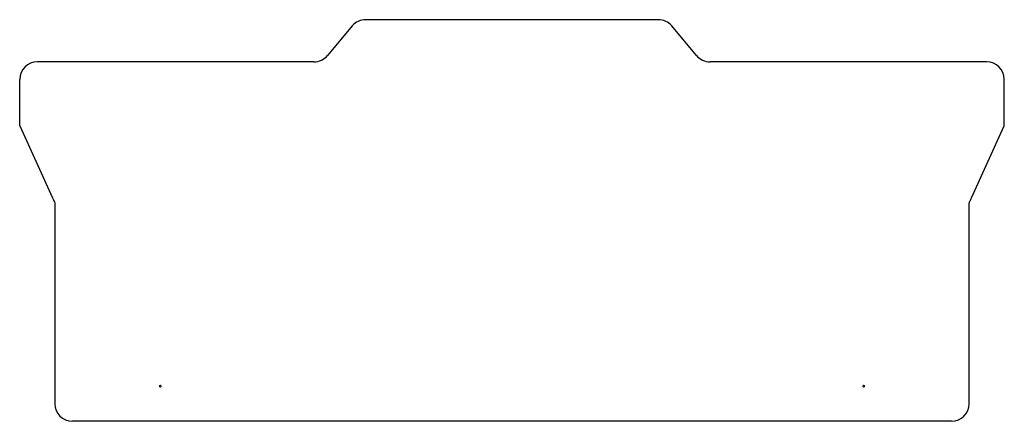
# Model space of a CAD drawing. Header units: millimetres. Extents: x 16 to 296, y 13 to 128.
import ezdxf

# ---------------------------------------------------------------- set-up
doc = ezdxf.new("R2010")
doc.units = ezdxf.units.MM

msp = doc.modelspace()

# ---------------------------------------------------------------- linework, layer by layer
at = {"color": 7, "linetype": 'Continuous', "lineweight": 25}
for p, q in [((197.73, 127.58), (114.53, 127.58)), ((110.7, 125.8), (103.63, 117.37)), ((208.63, 117.37), (201.56, 125.8)), ((99.8, 115.58), (21.13, 115.58)), ((291.13, 115.58), (212.46, 115.58)), ((16.13, 97.4), (16.13, 110.58)), ((296.13, 97.4), (296.13, 110.58)), ((16.13, 97.4), (25.45, 76.9)), ((286.82, 76.9), (296.13, 97.4)), ((26.13, 75.42), (26.13, 18.31)), ((286.13, 18.31), (286.13, 75.42)), ((281.13, 13.31), (31.13, 13.31))]:
    msp.add_line(p, q, dxfattribs=at)
for centre in [(56.13, 23.31), (256.13, 23.31)]:
    msp.add_circle(centre, 0.25, dxfattribs=at)
for centre, start, end in [((114.53, 122.58), 90, 140), ((197.73, 122.58), 40, 90), ((21.13, 110.58), 90, 180), ((99.8, 120.58), 270, 320), ((212.46, 120.58), 220, 270), ((291.13, 110.58), 0, 90), ((31.13, 18.31), 180, 270), ((281.13, 18.31), 270, 0)]:
    msp.add_arc(centre, 5, start, end, dxfattribs=at)
for points, knots in [([(25.45, 76.9), (25.58, 76.63), (25.82, 76.14), (26.04, 75.64), (26.13, 75.42)], [0, 0, 0, 0, 0.5626779, 1, 1, 1, 1]), ([(286.13, 75.42), (286.18, 75.52), (286.27, 75.74), (286.43, 76.09), (286.61, 76.48), (286.74, 76.76), (286.82, 76.9)], [0, 0, 0, 0, 0.201659, 0.435515, 0.701617, 1, 1, 1, 1])]:
    msp.add_open_spline(points, degree=3, knots=knots, dxfattribs=at)

doc.saveas('drawing.dxf')
